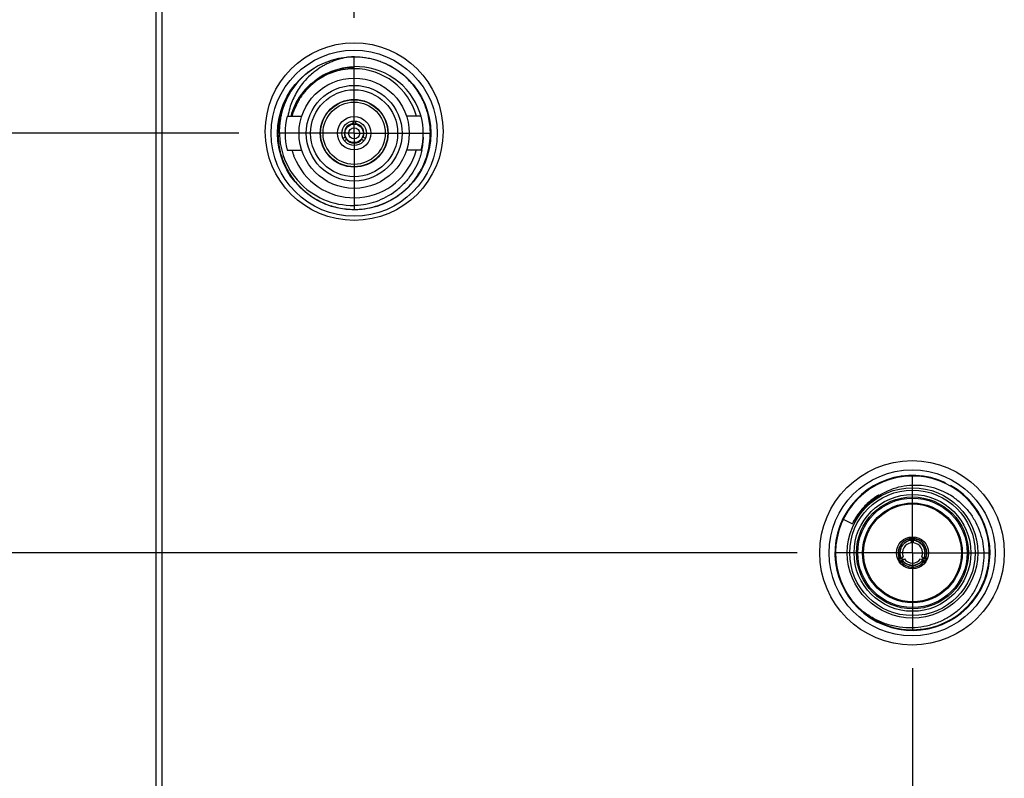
# Model space of a CAD drawing. Header units: inches. Extents: x 0.2 to 16.8, y 0.2 to 10.8.
# Tile 4 of 38: x 4.4 to 6, y 5.7 to 6.9. Entities that reach past the tile are written whole.
import ezdxf

# ---------------------------------------------------------------- set-up
doc = ezdxf.new("R2010")
doc.units = ezdxf.units.IN
doc.header["$LTSCALE"] = 0.935
doc.header["$MEASUREMENT"] = 0
doc.linetypes.add('CENTER', pattern=[0.6, 0.375, -0.075, 0.075, -0.075])
doc.layers.get('0').update_dxf_attribs({"linetype": 'CONTINUOUS'})
doc.layers.add('DEFAULT_1', color=7, linetype='CENTER')
doc.layers.add('DIMENSIONS', color=7, linetype='CONTINUOUS')
doc.styles.get("Standard").update_dxf_attribs({"font": 'txt', "width": 0.8})
doc.dimstyles.new('DIMSTYLE_1', dxfattribs={"dimtxt": 0.125, "dimasz": 0.18, "dimexe": 0.125, "dimexo": 0.0625, "dimgap": 0.09, "dimtad": 0, "dimtih": 1, "dimtoh": 1, "dimzin": 4, "dimdsep": 46, "dimtxsty": 'STANDARD', "dimblk": '_FILLED', "dimblk1": '_FILLED', "dimblk2": '_FILLED', "dimcen": 0.09, "dimadec": 0, "dimazin": 0, "dimtp": 0.01, "dimtm": 0.01, "dimtfac": 1, "dimtofl": 0, "dimtmove": 0, "dimatfit": 3, "dimldrblk": '_FILLED', "dimfxl": 1, "dimtolj": 1, "dimtzin": 4, "dimarcsym": 0})

# ---------------------------------------------------------------- blocks, each defined once
blk = doc.blocks.new('*D3')
at = {"layer": 'DIMENSIONS', "color": 2, "linetype": 'CONTINUOUS'}
blk.add_line((5.6337, 6.0173), (4.1536, 6.0173), dxfattribs=at)
at = {"layer": 'DIMENSIONS', "color": 2, "linetype": 'CONTINUOUS', "insert": (4.0911, 6.0798), "char_height": 0.125, "width": 1.425, "attachment_point": 3, "line_spacing_factor": 0.9}
blk.add_mtext('2X 2.21{\\Ftxt.shx;\\W1.000000;\\H0.125000; }[56.2]', dxfattribs=at)
blk = doc.blocks.new('_FILLED')
at = {"color": 0, "linetype": 'BYBLOCK'}
blk.add_solid([(0, 0), (-1, 0.1736), (-1, -0.1736)], dxfattribs=at)
blk = doc.blocks.new('*D4')
at = {"layer": 'DIMENSIONS', "color": 2, "linetype": 'CONTINUOUS'}
blk.add_line((4.7261, 6.6997), (4.1536, 6.6997), dxfattribs=at)
at = {"layer": 'DIMENSIONS', "color": 2, "linetype": 'CONTINUOUS', "insert": (4.0911, 6.7622), "char_height": 0.125, "width": 1.125, "attachment_point": 3, "line_spacing_factor": 0.9}
blk.add_mtext('2.90{\\Ftxt.shx;\\W1.000000;\\H0.125000; }[73.5]', dxfattribs=at)
blk = doc.blocks.new('*D5')
at = {"layer": 'DIMENSIONS', "color": 2, "linetype": 'CONTINUOUS'}
blk.add_line((5.598, 7.54), (4.1536, 7.54), dxfattribs=at)
at = {"layer": 'DIMENSIONS', "color": 2, "linetype": 'CONTINUOUS', "insert": (4.0911, 7.6025), "char_height": 0.125, "width": 1.125, "attachment_point": 3, "line_spacing_factor": 0.9}
blk.add_mtext('3.74{\\Ftxt.shx;\\W1.000000;\\H0.125000; }[94.9]', dxfattribs=at)
blk = doc.blocks.new('*D6')
at = {"layer": 'DIMENSIONS', "color": 2, "linetype": 'CONTINUOUS'}
blk.add_line((4.6975, 8.6265), (4.1536, 8.6265), dxfattribs=at)
at = {"layer": 'DIMENSIONS', "color": 2, "linetype": 'CONTINUOUS', "insert": (4.0911, 8.689), "char_height": 0.125, "width": 1.525, "attachment_point": 3, "line_spacing_factor": 0.9}
blk.add_mtext('4X 4.82{\\Ftxt.shx;\\W1.000000;\\H0.125000; }[122.5]', dxfattribs=at)
blk = doc.blocks.new('*D7')
at = {"layer": 'DIMENSIONS', "color": 2, "linetype": 'CONTINUOUS'}
for p, q in [((4.3125, 8.8125), (4.1536, 8.8125)), ((4.4016, 8.7485), (4.3125, 8.8125)), ((4.5286, 8.7485), (4.4016, 8.7485))]:
    blk.add_line(p, q, dxfattribs=at)
at = {"layer": 'DIMENSIONS', "color": 2, "linetype": 'CONTINUOUS', "insert": (4.0911, 8.875), "char_height": 0.125, "width": 1.225, "attachment_point": 3, "line_spacing_factor": 0.9}
blk.add_mtext('4.94{\\Ftxt.shx;\\W1.000000;\\H0.125000; }[125.6]', dxfattribs=at)
blk = doc.blocks.new('*D17')
at = {"layer": 'DIMENSIONS', "color": 2, "linetype": 'CONTINUOUS'}
blk.add_line((4.9137, 6.8873), (4.9137, 9.186), dxfattribs=at)
at = {"layer": 'DIMENSIONS', "color": 2, "linetype": 'CONTINUOUS', "insert": (4.8512, 9.2485), "char_height": 0.125, "width": 0.925, "attachment_point": 1, "rotation": 90, "line_spacing_factor": 0.9}
blk.add_mtext('.03{\\Ftxt.shx;\\W1.000000;\\H0.125000; }[0.7]', dxfattribs=at)
blk = doc.blocks.new('*D20')
at = {"layer": 'DIMENSIONS', "color": 2, "linetype": 'CONTINUOUS'}
blk.add_line((5.8213, 5.8297), (5.8213, 3.1955), dxfattribs=at)
at = {"layer": 'DIMENSIONS', "color": 2, "linetype": 'CONTINUOUS', "insert": (5.7588, 3.133), "char_height": 0.125, "width": 1.025, "attachment_point": 3, "rotation": 90, "line_spacing_factor": 0.9}
blk.add_mtext('.94{\\Ftxt.shx;\\W1.000000;\\H0.125000; }[23.8]', dxfattribs=at)

msp = doc.modelspace()

# ---------------------------------------------------------------- linework, layer by layer
at = {"color": 7, "linetype": 'CONTINUOUS'}
for p, q in [((4.5911, 8.7485), (4.5911, 3.6836)), ((4.6011, 8.7185), (4.6011, 3.7036)), ((5.7088, 6.0719), (5.7236, 6.0647)), ((5.8197, 6.0376), (5.8197, 6.0405)), ((5.8197, 6.0387), (5.8197, 6.0398)), ((5.8197, 6.0398), (5.8197, 6.0394)), ((5.8197, 6.0383), (5.8197, 6.0387)), ((5.8228, 6.0376), (5.8228, 6.0405)), ((5.8228, 6.0398), (5.8228, 6.0394)), ((5.8228, 6.0394), (5.8228, 6.0383)), ((5.8228, 6.0383), (5.8229, 6.0387)), ((5.8321, 6.0345), (5.8355, 6.0318)), ((5.8387, 6.0326), (5.8357, 6.0356)), ((5.7993, 6.0248), (5.7983, 6.0206)), ((5.8009, 6.0181), (5.8016, 6.0224)), ((5.8004, 6.0071), (5.8029, 6.0085)), ((5.801, 6.0074), (5.8014, 6.0076)), ((5.8014, 6.0076), (5.8021, 6.008)), ((5.802, 6.008), (5.8023, 6.0082)), ((5.802, 6.0044), (5.8045, 6.0058)), ((5.8029, 6.0049), (5.8026, 6.0047)), ((5.8035, 6.0053), (5.8028, 6.0048)), ((5.8039, 6.0054), (5.8035, 6.0053)), ((5.8381, 6.0058), (5.8405, 6.0044)), ((5.839, 6.0053), (5.8387, 6.0054)), ((5.8396, 6.0049), (5.8389, 6.0053)), ((5.8399, 6.0047), (5.8396, 6.0049)), ((5.8397, 6.0085), (5.8421, 6.0071)), ((5.8403, 6.0082), (5.8406, 6.008)), ((5.8406, 6.008), (5.8413, 6.0076)), ((5.8412, 6.0076), (5.8415, 6.0074)), ((5.8258, 5.9945), (5.8299, 5.9957)), ((5.8308, 5.9993), (5.8267, 5.9977))]:
    msp.add_line(p, q, dxfattribs=at)
at = {"color": 6, "linetype": 'CONTINUOUS'}
for p, q in [((4.8137, 6.7325), (4.8198, 6.7447)), ((4.8047, 6.7273), (4.8285, 6.7273)), ((4.8126, 6.7273), (4.8137, 6.7325)), ((5.0227, 6.7273), (4.9989, 6.7273)), ((4.9117, 6.7197), (4.9117, 6.7154)), ((4.9157, 6.7197), (4.9157, 6.7154)), ((4.899, 6.6933), (4.8957, 6.6914)), ((4.9317, 6.6914), (4.9284, 6.6933)), ((4.8979, 6.688), (4.901, 6.6898)), ((4.9264, 6.6898), (4.9295, 6.688)), ((4.8047, 6.6721), (4.8285, 6.6721)), ((5.0227, 6.6721), (4.9989, 6.6721)), ((5.8174, 6.0414), (5.8163, 6.0418)), ((5.8193, 6.0337), (5.8196, 6.0363)), ((5.8196, 6.0363), (5.8197, 6.0376)), ((5.823, 6.0363), (5.8228, 6.0376)), ((5.8232, 6.0337), (5.823, 6.0363)), ((5.8251, 6.0414), (5.8263, 6.0418)), ((5.7994, 6.0078), (5.8004, 6.0071)), ((5.8021, 6.0031), (5.802, 6.0044)), ((5.8029, 6.0085), (5.805, 6.0101)), ((5.8045, 6.0058), (5.8069, 6.0069)), ((5.805, 6.0101), (5.8058, 6.0106)), ((5.8058, 6.0106), (5.8061, 6.0108)), ((5.8069, 6.0069), (5.8077, 6.0073)), ((5.8077, 6.0073), (5.8081, 6.0074)), ((5.8345, 6.0074), (5.8369, 6.0063)), ((5.8364, 6.0108), (5.8386, 6.0093)), ((5.8369, 6.0063), (5.8374, 6.0061)), ((5.8374, 6.0061), (5.8381, 6.0058)), ((5.8386, 6.0093), (5.839, 6.009)), ((5.839, 6.009), (5.8397, 6.0085)), ((5.8404, 6.0031), (5.8402, 6.0019)), ((5.8405, 6.0044), (5.8404, 6.0031)), ((5.8441, 6.0086), (5.845, 6.0094)), ((5.8026, 6.0007), (5.8023, 6.0018)), ((5.8402, 6.0018), (5.84, 6.0007))]:
    msp.add_line(p, q, dxfattribs=at)
at = {"color": 7, "linetype": 'CONTINUOUS'}
for centre, radius in [((4.9137, 6.7024), 0.1445), ((4.9137, 6.6997), 0.135), ((4.9137, 6.6997), 0.0546), ((4.9137, 6.6997), 0.0506), ((4.9137, 6.6997), 0.0272), ((4.9137, 6.6997), 0.02), ((5.8206, 6.0173), 0.15), ((5.8206, 6.0173), 0.135), ((5.8213, 6.0173), 0.106), ((5.8213, 6.0173), 0.091), ((5.8213, 6.0173), 0.081), ((5.8213, 6.0173), 0.0795), ((5.8213, 6.0173), 0.026)]:
    msp.add_circle(centre, radius, dxfattribs=at)
at = {"color": 6, "linetype": 'CONTINUOUS'}
for centre, radius in [((4.9137, 6.6997), 0.1245), ((4.9137, 6.6997), 0.0896), ((4.9137, 6.6997), 0.0778), ((4.9137, 6.6997), 0.0707), ((4.9137, 6.6997), 0.0551), ((4.9137, 6.6995), 0.015), ((4.9137, 6.6995), 0.009)]:
    msp.add_circle(centre, radius, dxfattribs=at)
at = {"color": 9, "linetype": 'CONTINUOUS'}
for radius in [0.102, 0.095, 0.089]:
    msp.add_circle((5.8213, 6.0173), radius, dxfattribs=at)
at = {"color": 6, "linetype": 'CONTINUOUS'}
for centre, radius, start, end in [((4.9281, 6.5653), 0.2591, 94.5632, 95.9841), ((4.9281, 6.5659), 0.2585, 93.1373, 94.5636), ((4.9134, 6.6978), 0.1258, 87.5188, 89.745), ((4.9074, 6.7083), 0.1134, 120.9799, 126.7921), ((4.9135, 6.7), 0.1045, 100.5039, 121.9628), ((4.9138, 6.6993), 0.1053, 90.7277, 100.5092), ((4.9137, 6.7008), 0.1038, 90.0002, 90.7076), ((4.9164, 6.6988), 0.1093, 55.0529, 91.4166), ((4.9137, 6.6997), 0.1049, 15.3348, 90), ((4.9156, 6.7019), 0.1237, 136.3819, 166.7174), ((4.9215, 6.7071), 0.1175, 132.1848, 139.9624), ((4.9213, 6.7073), 0.1172, 127.4449, 132.1702), ((4.914, 6.6993), 0.1053, 122.926, 132.2476), ((4.9137, 6.6998), 0.1048, 121.9624, 122.9209), ((4.9156, 6.6974), 0.1109, 18.9532, 55.0309), ((4.9165, 6.7002), 0.1078, 135.9084, 155.8128), ((4.9137, 6.6997), 0.1049, 132.2475, 138.8842), ((4.9154, 6.7011), 0.1065, 134.6558, 135.8585), ((4.9145, 6.6992), 0.1248, 150.5946, 153.8254), ((4.9119, 6.7008), 0.1028, 148.3584, 150.4291), ((4.9134, 6.6999), 0.1045, 138.8797, 148.3371), ((4.914, 6.6994), 0.1243, 153.8194, 164.5354), ((4.9139, 6.7106), 0.1091, 164.0132, 171.3334), ((4.9184, 6.6992), 0.11, 155.7603, 165.2258), ((4.9167, 6.6986), 0.108, 155.044, 160.5714), ((4.9131, 6.7002), 0.104, 150.4436, 155.0293), ((4.9114, 6.7002), 0.1215, 165.2093, 171.4194), ((4.9137, 6.7025), 0.1217, 170.0239, 195.5491), ((4.9129, 6.7027), 0.1209, 166.7942, 169.9915), ((4.9121, 6.7), 0.1222, 164.5658, 165.2057), ((4.9137, 6.6997), 0.1124, 165.8124, 194.1876), ((4.9195, 6.6976), 0.111, 160.5712, 164.4808), ((4.9152, 6.6972), 0.1113, 15.6595, 18.95), ((4.9137, 6.6997), 0.1124, 345.817, 14.1876), ((4.9125, 6.6996), 0.125, 1.8698, 13.7889), ((4.9142, 6.6999), 0.1243, 171.4486, 180.1215), ((4.9137, 6.6995), 0.016, 97.1808, 202.8192), ((4.9137, 6.6995), 0.016, 337.1808, 82.8192), ((4.9155, 6.6998), 0.1256, 180.1161, 188.7992), ((4.9132, 6.6969), 0.1133, 347.2835, 358.2273), ((4.9138, 6.6995), 0.1237, 344.6825, 0.1463), ((4.9123, 6.6996), 0.1253, 0.1061, 1.8769), ((4.915, 6.6998), 0.1251, 188.7969, 194.0994), ((4.9137, 6.6995), 0.016, 217.1808, 322.8192), ((4.9129, 6.6992), 0.123, 194.0963, 201.9887), ((4.9118, 6.7019), 0.1197, 195.5287, 220.5907), ((4.9176, 6.7015), 0.1091, 195.7198, 198.7031), ((4.918, 6.7016), 0.1095, 198.6997, 200.5435), ((4.9174, 6.7014), 0.109, 200.5428, 203.1133), ((4.9167, 6.7011), 0.1081, 203.1133, 205.6599), ((4.9137, 6.6996), 0.1048, 205.6424, 344.6651), ((4.9162, 6.699), 0.1213, 340.1721, 344.6098), ((4.9108, 6.6984), 0.1207, 202.026, 206.7017), ((4.9143, 6.7004), 0.1248, 206.7468, 219.9682), ((4.9156, 6.7013), 0.1263, 219.9345, 223.9339), ((4.9124, 6.7023), 0.1204, 220.5348, 222.0691), ((4.9111, 6.7009), 0.1185, 222.0075, 271.265), ((4.9119, 6.6974), 0.1147, 307.1266, 313.1354), ((4.9111, 6.6986), 0.1161, 289.2099, 307.0698), ((4.911, 6.6962), 0.1138, 271.342, 272.4463), ((4.9108, 6.6994), 0.117, 272.4983, 289.229), ((4.9139, 6.6964), 0.1206, 269.6463, 273.85), ((5.8059, 6.0102), 0.0333, 65.4994, 69.755), ((5.8213, 6.0173), 0.0195, 85.1064, 94.4431), ((5.8366, 6.0102), 0.0333, 110.2452, 114.5004), ((5.8213, 6.0173), 0.0165, 96.8706, 203.1281), ((5.8213, 6.0173), 0.0165, 336.8706, 83.1281), ((5.8201, 6.0346), 0.0338, 228.2052, 232.344), ((5.8355, 6.0076), 0.0336, 187.6473, 189.8807), ((5.8213, 6.0173), 0.0195, 205.0106, 214.9749), ((5.8213, 6.0173), 0.0165, 216.8713, 323.1294), ((5.8213, 6.0173), 0.0195, 325.0193, 334.8951), ((5.8228, 6.0342), 0.0333, 305.4994, 309.7536)]:
    msp.add_arc(centre, radius, start, end, dxfattribs=at)
at = {"color": 9, "linetype": 'CONTINUOUS'}
for centre, radius, start, end in [((4.9139, 6.6995), 0.107, 133.7845, 146.7279), ((4.9131, 6.7004), 0.1058, 131.874, 133.7711), ((4.9132, 6.7), 0.1062, 146.7263, 155.5236), ((4.9137, 6.6998), 0.1067, 155.5215, 164.8973), ((5.8213, 6.0173), 0.126, 64.805, 60.5978), ((5.8208, 6.0178), 0.108, 128.129, 139.6976), ((5.8212, 6.0174), 0.1085, 128.321, 135.6659), ((5.8215, 6.0169), 0.1091, 120.5134, 128.3274), ((5.8213, 6.0172), 0.1088, 120.1482, 128.1393), ((5.8215, 6.0172), 0.1088, 139.6958, 154.6278)]:
    msp.add_arc(centre, radius, start, end, dxfattribs=at)
at = {"color": 7, "linetype": 'CONTINUOUS'}
for centre, radius, start, end in [((5.8213, 6.0173), 0.125, 228.679, 223.9194), ((5.825, 6.0184), 0.1088, 91.9482, 111.2513), ((5.825, 6.0163), 0.1109, 61.6147, 91.9279), ((5.8244, 6.0152), 0.1122, 55.5638, 61.6457), ((5.8213, 6.0173), 0.0232, 93.8687, 206.1307), ((5.8213, 6.0173), 0.0204, 94.4299, 205.5707), ((5.8244, 6.0136), 0.0252, 109.91, 123.7981), ((5.824, 6.0147), 0.0241, 104.7175, 109.8435), ((5.8238, 6.0153), 0.0234, 100.1868, 104.7139), ((5.8188, 6.0212), 0.0186, 87.0893, 91.7149), ((5.8213, 6.0173), 0.0245, 82.2514, 95.6797), ((5.8213, 6.0173), 0.0232, 333.8687, 86.1307), ((5.8238, 6.0212), 0.0186, 88.2851, 92.9107), ((5.8213, 6.0173), 0.0204, 334.4299, 85.5707), ((5.8187, 6.0153), 0.0234, 74.644, 79.8094), ((5.8238, 6.0208), 0.019, 80.6043, 88.2887), ((5.8224, 6.0167), 0.0244, 139.355, 160.6441), ((5.8202, 6.0167), 0.0244, 19.355, 40.6441), ((5.8213, 6.0173), 0.0245, 202.9838, 218.6154), ((5.817, 6.0177), 0.019, 200.5927, 208.2888), ((5.8167, 6.0175), 0.0186, 208.2851, 212.9107), ((5.8243, 6.0161), 0.0234, 195.2884, 199.8132), ((5.8213, 6.0173), 0.0232, 213.8687, 326.1307), ((5.8192, 6.0132), 0.0186, 207.0893, 211.7149), ((5.8217, 6.0205), 0.0234, 220.1868, 224.7139), ((5.8213, 6.0173), 0.0204, 214.4299, 325.5707), ((5.8222, 6.021), 0.0241, 224.7175, 229.8435), ((5.8229, 6.0219), 0.0252, 229.91, 243.7981), ((5.8209, 6.0205), 0.0234, 315.2861, 319.8132), ((5.823, 6.0134), 0.019, 320.6043, 328.2887), ((5.8234, 6.0132), 0.0186, 328.2851, 332.9107), ((5.8183, 6.0161), 0.0234, 340.1868, 344.7116), ((5.8213, 6.0173), 0.0245, 321.3701, 337.0177), ((5.8176, 6.0163), 0.0241, 344.7153, 349.8621), ((5.8165, 6.0164), 0.0252, 349.9282, 3.7981), ((5.8213, 6.0186), 0.0244, 259.3551, 280.6443), ((5.8176, 6.019), 0.1236, 225.6509, 232.4932)]:
    msp.add_arc(centre, radius, start, end, dxfattribs=at)
at = {"color": 6, "linetype": 'CONTINUOUS'}
for points, knots in [([(4.9011, 6.823), (4.8965, 6.8221), (4.8874, 6.8198), (4.8763, 6.8157), (4.8678, 6.8117), (4.8596, 6.8071), (4.8537, 6.8032), (4.85, 6.8003)], [0, 0, 0, 0, 0.24972, 0.499913, 0.625033, 0.750099, 1, 1, 1, 1]), ([(4.9852, 6.8008), (4.9804, 6.8042), (4.9728, 6.8089), (4.962, 6.8139), (4.9509, 6.8181), (4.9366, 6.8218), (4.9247, 6.8232), (4.9188, 6.8234)], [0, 0, 0, 0, 0.249848, 0.374889, 0.499975, 0.750148, 1, 1, 1, 1]), ([(4.857, 6.7902), (4.8612, 6.7929), (4.87, 6.7979), (4.884, 6.8034), (4.8987, 6.807), (4.9087, 6.8079), (4.9137, 6.8081)], [0, 0, 0, 0, 0.24997, 0.500019, 0.750037, 1, 1, 1, 1]), ([(4.826, 6.7873), (4.8281, 6.7894), (4.8324, 6.7935), (4.8369, 6.7975), (4.8392, 6.7994)], [0, 0, 0, 0, 0.500101, 1, 1, 1, 1]), ([(4.8406, 6.7768), (4.8431, 6.7793), (4.8484, 6.784), (4.8541, 6.7882), (4.857, 6.7902)], [0, 0, 0, 0, 0.500014, 1, 1, 1, 1]), ([(5.034, 6.7294), (5.0331, 6.733), (5.031, 6.7401), (5.0269, 6.7503), (5.022, 6.7602), (5.0142, 6.7727), (5.0025, 6.787), (4.9912, 6.7966), (4.9852, 6.8008)], [0, 0, 0, 0, 0.125026, 0.250057, 0.375124, 0.500216, 0.750147, 1, 1, 1, 1]), ([(4.8315, 6.7827), (4.8264, 6.7766), (4.8174, 6.7633), (4.8112, 6.7484), (4.809, 6.7407)], [0, 0, 0, 0, 0.500141, 1, 1, 1, 1]), ([(5.0237, 6.6719), (5.0231, 6.6692), (5.0217, 6.6637), (5.0179, 6.6529), (5.0118, 6.6401), (5.0022, 6.626), (4.9944, 6.6176), (4.9903, 6.6137)], [0, 0, 0, 0, 0.125047, 0.250091, 0.500051, 0.750035, 1, 1, 1, 1]), ([(4.922, 6.5761), (4.928, 6.5765), (4.9399, 6.5782), (4.9571, 6.5833), (4.9735, 6.5907), (4.9861, 6.5989), (4.9954, 6.6064), (5.0019, 6.6126), (5.008, 6.6192), (5.0154, 6.6286), (5.0234, 6.6413), (5.0283, 6.6523), (5.0303, 6.6579)], [0, 0, 0, 0, 0.124915, 0.249939, 0.374976, 0.499917, 0.562404, 0.624907, 0.687437, 0.74999, 0.87503, 1, 1, 1, 1]), ([(4.8246, 6.6137), (4.8275, 6.6107), (4.8335, 6.605), (4.8433, 6.5975), (4.8538, 6.591), (4.865, 6.5856), (4.8766, 6.5813), (4.8926, 6.5772), (4.905, 6.5759), (4.9132, 6.5758)], [0, 0, 0, 0, 0.125077, 0.250078, 0.375026, 0.500017, 0.625087, 0.750203, 1, 1, 1, 1])]:
    msp.add_open_spline(points, degree=3, knots=knots, dxfattribs=at)
at = {"color": 9, "linetype": 'CONTINUOUS'}
msp.add_open_spline([(4.9139, 6.8065), (4.9089, 6.8065), (4.9014, 6.8059), (4.8916, 6.8042), (4.8819, 6.8018), (4.8701, 6.7975), (4.8612, 6.7928), (4.857, 6.7902)], degree=3, knots=[0, 0, 0, 0, 0.249962, 0.375068, 0.500241, 0.750468, 1, 1, 1, 1], dxfattribs=at)
at = {"color": 7, "linetype": 'CONTINUOUS'}
for points, knots in [([(5.7393, 6.0869), (5.7408, 6.0887), (5.744, 6.0923), (5.7491, 6.0973), (5.7546, 6.102), (5.7622, 6.1078), (5.7724, 6.1141), (5.7811, 6.1181), (5.7855, 6.1199)], [0, 0, 0, 0, 0.124941, 0.249857, 0.374847, 0.499931, 0.750132, 1, 1, 1, 1]), ([(5.8879, 6.1077), (5.8929, 6.1043), (5.9025, 6.0965), (5.9147, 6.0827), (5.9245, 6.0672), (5.9317, 6.0502), (5.9362, 6.0323), (5.9377, 6.014), (5.9363, 5.9956), (5.9321, 5.9777), (5.9251, 5.9607), (5.9156, 5.9449), (5.9037, 5.9309), (5.8898, 5.9188), (5.8743, 5.9089), (5.8574, 5.9016), (5.8396, 5.8969), (5.8274, 5.8956), (5.8213, 5.8954)], [0, 0, 0, 0, 0.0625, 0.124999, 0.187492, 0.249997, 0.312502, 0.374994, 0.437489, 0.499996, 0.562498, 0.624992, 0.687494, 0.749996, 0.812479, 0.875, 0.937576, 1, 1, 1, 1]), ([(5.7236, 6.0647), (5.7259, 6.0686), (5.7296, 6.0743), (5.7349, 6.0816), (5.7378, 6.0852), (5.7393, 6.0869)], [0, 0, 0, 0, 0.49961, 0.749773, 1, 1, 1, 1]), ([(5.8065, 6.0313), (5.8068, 6.0316), (5.808, 6.0328), (5.8093, 6.0338), (5.8104, 6.0345)], [0, 0, 0, 0, 0.249575, 1, 1, 1, 1]), ([(5.811, 6.0381), (5.8107, 6.038), (5.8094, 6.0374), (5.8082, 6.0366), (5.8074, 6.036)], [0, 0, 0, 0, 0.250307, 1, 1, 1, 1]), ([(5.8182, 6.0398), (5.8163, 6.0397), (5.8139, 6.0393), (5.8115, 6.0384), (5.811, 6.0381)], [0, 0, 0, 0, 0.749552, 1, 1, 1, 1]), ([(5.8249, 6.0379), (5.8262, 6.0375), (5.8287, 6.0366), (5.831, 6.0353), (5.8321, 6.0345)], [0, 0, 0, 0, 0.498585, 1, 1, 1, 1]), ([(5.8316, 6.0381), (5.8305, 6.0386), (5.8289, 6.0391), (5.8273, 6.0395), (5.8269, 6.0395)], [0, 0, 0, 0, 0.749526, 1, 1, 1, 1]), ([(5.8357, 6.0356), (5.8353, 6.0358), (5.8341, 6.0368), (5.8327, 6.0376), (5.8316, 6.0381)], [0, 0, 0, 0, 0.250379, 1, 1, 1, 1]), ([(5.7983, 6.0206), (5.7982, 6.0202), (5.798, 6.0186), (5.798, 6.017), (5.7981, 6.0158)], [0, 0, 0, 0, 0.250379, 1, 1, 1, 1]), ([(5.8016, 6.0224), (5.8017, 6.0228), (5.8022, 6.0246), (5.8029, 6.0263), (5.8036, 6.0275)], [0, 0, 0, 0, 0.251327, 1, 1, 1, 1]), ([(5.8036, 6.0275), (5.8038, 6.0278), (5.8047, 6.0292), (5.8057, 6.0304), (5.8065, 6.0313)], [0, 0, 0, 0, 0.249532, 1, 1, 1, 1]), ([(5.8355, 6.0318), (5.8359, 6.0315), (5.8371, 6.0302), (5.8382, 6.0287), (5.8389, 6.0275)], [0, 0, 0, 0, 0.251327, 1, 1, 1, 1]), ([(5.8389, 6.0275), (5.8391, 6.0272), (5.8399, 6.0258), (5.8404, 6.0243), (5.8408, 6.0231)], [0, 0, 0, 0, 0.249532, 1, 1, 1, 1]), ([(5.8408, 6.0231), (5.8409, 6.0227), (5.8413, 6.0211), (5.8416, 6.0194), (5.8416, 6.0181)], [0, 0, 0, 0, 0.249575, 1, 1, 1, 1]), ([(5.8444, 6.0158), (5.8445, 6.0162), (5.8446, 6.0176), (5.8445, 6.019), (5.8444, 6.02)], [0, 0, 0, 0, 0.250307, 1, 1, 1, 1]), ([(5.7981, 6.0158), (5.7982, 6.0146), (5.7986, 6.013), (5.7991, 6.0115), (5.7992, 6.0111)], [0, 0, 0, 0, 0.749526, 1, 1, 1, 1]), ([(5.8017, 6.0099), (5.8014, 6.0112), (5.8009, 6.014), (5.8008, 6.0167), (5.8009, 6.0181)], [0, 0, 0, 0, 0.498529, 1, 1, 1, 1]), ([(5.8034, 6.0034), (5.8043, 6.0018), (5.806, 5.9999), (5.8079, 5.9984), (5.8084, 5.998)], [0, 0, 0, 0, 0.749552, 1, 1, 1, 1]), ([(5.8374, 6.0041), (5.8365, 6.0031), (5.8344, 6.0013), (5.832, 5.9999), (5.8308, 5.9993)], [0, 0, 0, 0, 0.498529, 1, 1, 1, 1]), ([(5.8415, 6.0075), (5.8423, 6.0087), (5.8436, 6.0114), (5.8443, 6.0143), (5.8444, 6.0158)], [0, 0, 0, 0, 0.499054, 1, 1, 1, 1]), ([(5.8084, 5.998), (5.8087, 5.9978), (5.8099, 5.997), (5.8111, 5.9964), (5.8121, 5.996)], [0, 0, 0, 0, 0.250307, 1, 1, 1, 1]), ([(5.8166, 5.9975), (5.8162, 5.9976), (5.8145, 5.9981), (5.8129, 5.9987), (5.8118, 5.9993)], [0, 0, 0, 0, 0.249574, 1, 1, 1, 1]), ([(5.8213, 5.9969), (5.8209, 5.9969), (5.8193, 5.997), (5.8177, 5.9972), (5.8166, 5.9975)], [0, 0, 0, 0, 0.249533, 1, 1, 1, 1]), ([(5.8267, 5.9977), (5.8263, 5.9976), (5.8245, 5.9971), (5.8227, 5.9969), (5.8213, 5.9969)], [0, 0, 0, 0, 0.251329, 1, 1, 1, 1]), ([(5.8299, 5.9957), (5.8303, 5.9959), (5.8318, 5.9965), (5.8332, 5.9973), (5.8341, 5.998)], [0, 0, 0, 0, 0.250379, 1, 1, 1, 1]), ([(5.8341, 5.998), (5.8351, 5.9987), (5.8364, 5.9998), (5.8374, 6.001), (5.8377, 6.0013)], [0, 0, 0, 0, 0.749526, 1, 1, 1, 1]), ([(5.8213, 5.8954), (5.8142, 5.8952), (5.8036, 5.8958), (5.7898, 5.8984), (5.7762, 5.9021), (5.7599, 5.909), (5.748, 5.9167), (5.7424, 5.9209)], [0, 0, 0, 0, 0.249751, 0.374937, 0.500028, 0.7499, 1, 1, 1, 1])]:
    msp.add_open_spline(points, degree=3, knots=knots, dxfattribs=at)
for points in [[(5.8074, 6.036), (5.8061, 6.035), (5.8049, 6.0338), (5.8038, 6.0326)], [(5.8444, 6.02), (5.8442, 6.0216), (5.8438, 6.0232), (5.8432, 6.0248)], [(5.8121, 5.996), (5.8136, 5.9953), (5.8152, 5.9948), (5.8168, 5.9945)]]:
    msp.add_open_spline(points, degree=3, dxfattribs=at)
at = {"layer": 'DEFAULT_1', "color": 7, "linetype": 'CENTER'}
for p, q in [((4.9137, 6.6997), (4.9137, 6.8248)), ((4.9137, 6.6997), (4.7886, 6.6997)), ((4.9137, 6.6997), (4.9137, 6.5746)), ((4.9137, 6.6997), (5.0388, 6.6997)), ((5.8213, 6.0173), (5.8213, 6.1424)), ((5.8213, 6.0173), (5.6962, 6.0173)), ((5.8213, 6.0173), (5.8213, 5.8922)), ((5.8213, 6.0173), (5.9464, 6.0173))]:
    msp.add_line(p, q, dxfattribs=at)

# ---------------------------------------------------------------- dimensions: what is measured, and where the dimension line sits
at = {"layer": 'DIMENSIONS', "color": 2, "linetype": 'CONTINUOUS'}
for feature_location, offset, dtype, origin, picture, middle in [((4.9137, 6.8873), (0, 2.2987), 1, (4.8851, 6.8248), '*D17', (4.9137, 9.711)), ((4.5286, 8.7485), (-0.375, 0.064), 0, (4.5911, 3.8044), '*D7', (3.4786, 8.8125)), ((5.598, 7.54), (-1.4444, 0), 0, (5.6605, 3.8044), '*D5', (3.5286, 7.54)), ((4.7261, 6.6997), (-0.5725, 0), 0, (4.7886, 3.8044), '*D4', (3.5286, 6.6997)), ((5.8213, 5.8297), (0, -2.6342), 1, (4.8851, 5.8922), '*D20', (5.8213, 2.6205))]:
    dim = msp.add_ordinate_dim(feature_location=feature_location, offset=offset, dtype=dtype, origin=origin, dimstyle='DIMSTYLE_1', override={"dimtad": 1, "dimtih": 0, "dimtoh": 0}, dxfattribs=at)
    dim.commit()
    dim.dimension.update_dxf_attribs({"geometry": picture, "text_midpoint": middle})
for feature_location, offset, origin, text, picture, middle in [((4.6975, 8.6265), (-0.5439, 0), (4.76, 3.8044), '4X <>', '*D6', (3.3286, 8.6265)), ((5.6337, 6.0173), (-1.4801, 0), (5.6962, 3.8044), '2X <>', '*D3', (3.3786, 6.0173))]:
    dim = msp.add_ordinate_dim(feature_location=feature_location, offset=offset, dtype=0, origin=origin, text=text, dimstyle='DIMSTYLE_1', override={"dimtad": 1, "dimtih": 0, "dimtoh": 0}, dxfattribs=at)
    dim.commit()
    dim.dimension.update_dxf_attribs({"geometry": picture, "text_midpoint": middle})

doc.saveas('drawing.dxf')
